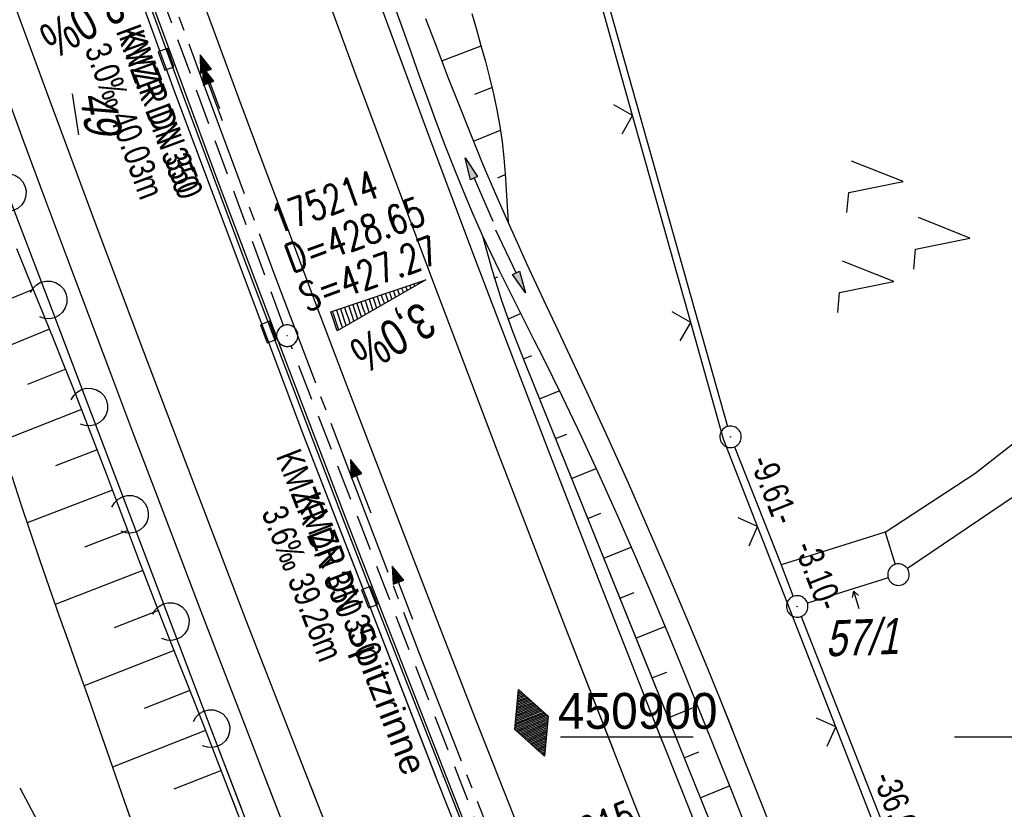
# Model space of a CAD drawing. Extents: x 508513 to 509174, y 450079 to 451036.
# Tile 46 of 51: x 508630 to 508698, y 450895 to 450950. Entities that reach past the tile are written whole.
import ezdxf

# ---------------------------------------------------------------- set-up
doc = ezdxf.new("R2010")
doc.units = 0
doc.header["$LTSCALE"] = 10
doc.header["$MEASUREMENT"] = 0
for name, pattern in [('ACAD_ISO16W100', [73, 15, -6.5, 15, -6.5, 15, -7, 1, -7]), ('ACHSE', [5.5, 4, -0.5, 0.5, -0.5]), ('AUSGEZOGEN', [0]), ('LT00', [0]), ('STRICHLINIE2', [0.375, 0.25, -0.125])]:
    doc.linetypes.add(name, pattern=pattern)
doc.layers.get('0').update_dxf_attribs({"linetype": 'LT00'})
for name, color, linetype in [('--EK_FBR', 250, 'LT00'), ('--EK_Halt-Pfeil', 4, 'LT00'), ('--EK_Haltung', 7, 'STRICHLINIE2'), ('--EK_Haltung-Text', 140, 'LT00'), ('--EK_Schacht-Text', 5, 'LT00'), ('--EL_DFK_AB_L', 21, 'LT00'), ('--EL_DFK_AB_P', 7, 'LT00'), ('--EL_Halt-Pfeil', 4, 'LT00'), ('--EL_Haltung', 182, 'STRICHLINIE2'), ('--EL_Haltung-Text', 182, 'LT00'), ('-AX-093', 35, 'ACHSE'), ('-HTP-40O', 11, 'Continuous'), ('-QUE-40O', 11, 'Continuous'), ('-QUE-40W', 11, 'Continuous'), ('ABSTAND', 8, 'LT00'), ('BAB-KABEL', 220, 'ACAD_ISO16W100'), ('DFK_AB_FLNR', 7, 'Continuous'), ('DFK_AB_L', 21, 'LT00'), ('DFK_AB_P', 7, 'LT00'), ('DFK_FLUR_NR', 250, 'LT00'), ('DFK_FLURNR_PFEIL', 250, 'LT00'), ('DFK_GZPKT', 250, 'LT00'), ('DFK_KATASTER', 250, 'LT00'), ('DFK_NUTZUNG', 250, 'LT00'), ('PFEIL', 140, 'AUSGEZOGEN'), ('RINNE_TEXT', 11, 'Continuous'), ('V121_AFBR_BAB', 250, 'LT00'), ('V121_BOESCH', 250, 'LT00'), ('V121_BOSCHUNG', 250, 'LT00'), ('V121_GRABEN', 250, 'LT00'), ('V121_H_BORD', 8, 'LT00'), ('V121_KA_PRUF', 182, 'LT00'), ('V121_LAERM', 11, 'LT00'), ('V121_LD_MARK', 250, 'LT00'), ('V121_RASTER', 250, 'LT00'), ('V121_RINNE', 182, 'LT00'), ('V121_SINKK', 182, 'LT00'), ('V121_ZAUN', 40, 'LT00'), ('V122_AFBR_BAB', 250, 'LT00'), ('V122_BOESCH', 250, 'LT00'), ('V122_BOSCHUNG', 250, 'LT00'), ('V122_GRABEN', 250, 'LT00'), ('V122_H_BORD', 8, 'LT00'), ('V122_KA_PRUF', 182, 'LT00'), ('V122_LAERM', 11, 'LT00'), ('V122_LD_MARK', 250, 'LT00'), ('V122_RASTER', 250, 'LT00'), ('V122_RINNE', 182, 'LT00'), ('V122_SINKK', 182, 'LT00'), ('V122_ZAUN', 40, 'LT00')]:
    doc.layers.add(name, color=color, linetype=linetype)
doc.styles.add('Arial', font='ARIAL.TTF')
doc.styles.add('Beschrift', font='ARIAL.TTF')
doc.styles.add('Haltungsbeschriftung', font='ARIAL.TTF', dxfattribs={"width": 0.75})
doc.styles.add('schachtbeschriftung', font='romans.shx', dxfattribs={"width": 0.75, "height": 2})
doc.styles.get("Standard").update_dxf_attribs({"font": 'ARIAL.TTF'})

# ---------------------------------------------------------------- blocks, each defined once
blk = doc.blocks.new('SYMB7060')
at = {"color": 0, "linetype": 'ByBlock'}
for p, q in [((-0.26, 0), (0, 0)), ((-0.08, 0.045), (0, 0)), ((0, 0), (-0.08, -0.045))]:
    blk.add_line(p, q, dxfattribs=at)
blk = doc.blocks.new('SYMB7010')
at = {"color": 0, "linetype": 'ByBlock'}
for points in [[(-0.031408, 0.499213), (-0.093728, 0.49134), (-0.15457, 0.475719), (-0.212975, 0.452595), (-0.268021, 0.422333), (-0.31884, 0.385411), (-0.36463, 0.342411), (-0.40467, 0.29401), (-0.438329, 0.240973), (-0.465074, 0.184136), (-0.484486, 0.124395), (-0.496256, 0.062692), (-0.5002, 0)], [(0.5002, 0), (0.496256, 0.062692), (0.484485, 0.124395), (0.465074, 0.184136), (0.438329, 0.240973), (0.40467, 0.29401), (0.36463, 0.342411), (0.31884, 0.385411), (0.268021, 0.422333), (0.212975, 0.452595), (0.15457, 0.475719), (0.093728, 0.49134), (0.031408, 0.499213), (-0.031408, 0.499213)], [(-0.5002, 0), (-0.496256, -0.062692), (-0.484486, -0.124395), (-0.465075, -0.184136), (-0.438329, -0.240973), (-0.404671, -0.29401), (-0.36463, -0.342411), (-0.31884, -0.385411), (-0.268021, -0.422333), (-0.212975, -0.452595), (-0.154571, -0.475719), (-0.093728, -0.49134), (-0.031408, -0.499213), (0.031408, -0.499213)], [(0.031408, -0.499213), (0.093728, -0.491341), (0.15457, -0.475719), (0.212975, -0.452595), (0.268021, -0.422333), (0.31884, -0.385411), (0.36463, -0.342411), (0.404671, -0.294011), (0.438329, -0.240974), (0.465075, -0.184136), (0.484486, -0.124395), (0.496256, -0.062692), (0.500201, 0)]]:
    blk.add_lwpolyline(points, dxfattribs=at)
blk = doc.blocks.new('SYMB7221')
at = {"color": 0, "linetype": 'ByBlock'}
for p, q in [((0, 0.435), (-0.11, 0.065)), ((0.11, 0.065), (0, 0.435)), ((0.25, 0.065), (0.11, 0.065)), ((-0.35, -0.065), (-0.46, -0.435)), ((0.35, -0.065), (0.24, -0.435))]:
    blk.add_line(p, q, dxfattribs=at)
for points in [[(-0.1, -0.435), (-0.24, -0.435), (-0.35, -0.065)], [(0.6, -0.435), (0.46, -0.435), (0.35, -0.065)]]:
    blk.add_lwpolyline(points, dxfattribs=at)
blk = doc.blocks.new('SYMB0003')
at = {"color": 0, "linetype": 'ByBlock'}
for p, q in [((-0.015712, 0), (0.010166, 0.012015)), ((0, -0.021257), (-0.015712, 0)), ((0.010166, 0.012015), (0, -0.021257))]:
    blk.add_line(p, q, dxfattribs=at)
for points in [[(-0.031395, 0.499013), (-0.093691, 0.491144), (-0.154509, 0.475528), (-0.21289, 0.452414), (-0.267913, 0.422164), (-0.318712, 0.385257), (-0.364484, 0.342274), (-0.404509, 0.293893), (-0.438154, 0.240877), (-0.464888, 0.184062), (-0.484292, 0.124345), (-0.496058, 0.062667), (-0.5, 0)], [(0.5, 0), (0.496057, 0.062667), (0.484292, 0.124345), (0.464888, 0.184062), (0.438153, 0.240877), (0.404509, 0.293893), (0.364484, 0.342274), (0.318712, 0.385257), (0.267913, 0.422164), (0.21289, 0.452414), (0.154509, 0.475528), (0.093691, 0.491144), (0.031395, 0.499013), (-0.031395, 0.499013)], [(-0.5, 0), (-0.496058, -0.062667), (-0.484292, -0.124345), (-0.464888, -0.184062), (-0.438154, -0.240877), (-0.404509, -0.293893), (-0.364485, -0.342274), (-0.318712, -0.385257), (-0.267914, -0.422164), (-0.21289, -0.452414), (-0.154509, -0.475529), (-0.093691, -0.491144), (-0.031395, -0.499014), (0.031395, -0.499014)], [(0.031395, -0.499014), (0.093691, -0.491144), (0.154509, -0.475529), (0.21289, -0.452414), (0.267914, -0.422164), (0.318712, -0.385257), (0.364485, -0.342274), (0.404509, -0.293893), (0.438154, -0.240877), (0.464889, -0.184062), (0.484292, -0.124345), (0.496058, -0.062667), (0.5, 0)]]:
    blk.add_lwpolyline(points, dxfattribs=at)
blk = doc.blocks.new('SYMB7122')
at = {"color": 0, "linetype": 'ByBlock'}
for points in [[(-0.109975, -0.002365), (-0.106745, 0.026562), (-0.096041, 0.053629), (-0.078613, 0.076941), (-0.055681, 0.094866), (-0.028851, 0.106149), (0, 0.11)], [(0, 0.11), (0.028851, 0.106149), (0.055681, 0.094866), (0.078613, 0.076941), (0.096041, 0.053629), (0.106745, 0.026562), (0.109975, -0.002365)], [(-0.075234, -0.080249), (-0.093647, -0.057708), (-0.105504, -0.031126), (-0.109975, -0.002365)], [(0.109975, -0.002365), (0.105504, -0.031126), (0.093647, -0.057708), (0.075234, -0.080249)]]:
    blk.add_lwpolyline(points, dxfattribs=at)
blk = doc.blocks.new('SYMB0024')
at = {"color": 0, "linetype": 'ByBlock'}
for p, q in [((-0.5, 0.5), (0, 0)), ((0, 0), (0.5, 0.5))]:
    blk.add_line(p, q, dxfattribs=at)
blk = doc.blocks.new('Pfreil3')
at = {"layer": 'PFEIL'}
blk.add_hatch(color=256, dxfattribs=at).paths.add_polyline_path([(-1.549, 0.273), (-1.549, -0.273), (0, 0)])
for p, q in [((-1.549, 0), (-4.831, 0)), ((-1.549, -0.273), (-1.549, 0.273)), ((-1.549, 0.273), (0, 0)), ((0, 0), (-1.549, -0.273))]:
    blk.add_line(p, q, dxfattribs=at)
blk = doc.blocks.new('SYMB0652')
at = {"color": 0, "linetype": 'ByBlock'}
blk.add_lwpolyline([(-0.15, -0.075), (0.15, -0.075), (0.15, 0.075), (-0.15, 0.075), (-0.15, -0.075)], dxfattribs=at)
blk = doc.blocks.new('SYMB71')
at = {"color": 0, "linetype": 'ByBlock'}
for p, q in [((-0.5, 0), (0, 0.25)), ((-0.22, -0.14), (-0.22, 0.14)), ((-0.2, -0.15), (-0.2, 0.15)), ((-0.18, -0.16), (-0.18, 0.16)), ((-0.16, -0.17), (-0.16, 0.17)), ((-0.14, -0.18), (-0.14, 0.18)), ((-0.12, -0.19), (-0.12, 0.19)), ((-0.1, -0.2), (-0.1, 0.2)), ((-0.08, -0.21), (-0.08, 0.21)), ((-0.06, -0.22), (-0.06, 0.22)), ((-0.04, -0.23), (-0.04, 0.23)), ((-0.02, -0.24), (-0.02, 0.24)), ((0, 0.25), (0.5, 0)), ((0, -0.25), (0, 0.25)), ((0.02, -0.24), (0.02, 0.24)), ((0.04, -0.23), (0.04, 0.23)), ((0.06, -0.22), (0.06, 0.22)), ((0.08, -0.21), (0.08, 0.21)), ((0.1, -0.2), (0.1, 0.2)), ((0.12, -0.19), (0.12, 0.19)), ((0.14, -0.18), (0.14, 0.18)), ((0.16, -0.17), (0.16, 0.17)), ((0.18, -0.16), (0.18, 0.16)), ((0.2, -0.15), (0.2, 0.15)), ((0.22, -0.14), (0.22, 0.14)), ((0, -0.25), (-0.5, 0)), ((-0.5, 0), (-0.5, 0)), ((-0.48, -0.01), (-0.48, 0.01)), ((-0.46, -0.02), (-0.46, 0.02)), ((-0.44, -0.03), (-0.44, 0.03)), ((-0.42, -0.04), (-0.42, 0.04)), ((-0.4, -0.05), (-0.4, 0.05)), ((-0.38, -0.06), (-0.38, 0.06)), ((-0.36, -0.07), (-0.36, 0.07)), ((-0.34, -0.08), (-0.34, 0.08)), ((-0.32, -0.09), (-0.32, 0.09)), ((-0.3, -0.1), (-0.3, 0.1)), ((-0.28, -0.11), (-0.28, 0.11)), ((-0.26, -0.12), (-0.26, 0.12)), ((-0.24, -0.13), (-0.24, 0.13)), ((0.5, 0), (0, -0.25)), ((0.24, -0.13), (0.24, 0.13)), ((0.26, -0.12), (0.26, 0.12)), ((0.28, -0.11), (0.28, 0.11)), ((0.3, -0.1), (0.3, 0.1)), ((0.32, -0.09), (0.32, 0.09)), ((0.34, -0.08), (0.34, 0.08)), ((0.36, -0.07), (0.36, 0.07)), ((0.38, -0.06), (0.38, 0.06)), ((0.4, -0.05), (0.4, 0.05)), ((0.42, -0.04), (0.42, 0.04)), ((0.44, -0.03), (0.44, 0.03)), ((0.46, -0.02), (0.46, 0.02)), ((0.48, -0.01), (0.48, 0.01))]:
    blk.add_line(p, q, dxfattribs=at)
blk = doc.blocks.new('SYMB0070')
at = {"color": 0, "linetype": 'ByBlock'}
for p, q in [((-0.5, 0), (0.2, 0)), ((0.5, 0), (0.2, 0.1)), ((0.2, 0.1), (0.2, 0)), ((0.468, 0), (0.21, 0.086)), ((0.21, 0.086), (0.21, -0.086)), ((0.21, -0.086), (0.468, 0)), ((0.22, -0.072), (0.437, 0)), ((0.23, -0.058), (0.405, 0)), ((0.24, -0.045), (0.374, 0)), ((0.342, 0), (0.25, 0.031)), ((0.25, 0.031), (0.25, -0.031)), ((0.25, -0.031), (0.342, 0)), ((0.26, -0.017), (0.31, 0)), ((0.27, -0.003), (0.279, 0))]:
    blk.add_line(p, q, dxfattribs=at)
for points in [[(0.2, 0), (0.2, -0.1), (0.5, 0)], [(0.437, 0), (0.22, 0.072), (0.22, -0.072)], [(0.405, 0), (0.23, 0.058), (0.23, -0.058)], [(0.374, 0), (0.24, 0.045), (0.24, -0.045)], [(0.31, 0), (0.26, 0.017), (0.26, -0.017)], [(0.279, 0), (0.27, 0.003), (0.27, -0.003)]]:
    blk.add_lwpolyline(points, dxfattribs=at)

msp = doc.modelspace()

# ---------------------------------------------------------------- hatches: boundary and pattern name
at = {"layer": '-QUE-40O'}
h = msp.add_hatch(dxfattribs=at)
h.set_pattern_fill('LT_0', color=256, scale=0.3, angle=-71.38431, style=0, pattern_type=2)
h.set_pattern_definition([(288.615688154, (-62251.83192, 82134.52826), (0.28430431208, 0.09576564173), [0.3])])
h.paths.add_polyline_path([(508651.49, 450929.643), (508658.123, 450931.878), (508651.937, 450928.316)])

# ---------------------------------------------------------------- linework, layer by layer
at = {"layer": '--EK_FBR'}
for points in [[(508674.633, 450899.662), (508673.816, 450901.724), (508671.926, 450906.514), (508670.166, 450910.996), (508668.414, 450915.482), (508666.672, 450919.971), (508664.94, 450924.464), (508663.22, 450928.962), (508661.513, 450933.464), (508659.931, 450937.674), (508658.359, 450941.887), (508656.795, 450946.104), (508655.239, 450950.324), (508653.689, 450954.545), (508652.142, 450958.768), (508650.597, 450962.992), (508649.18, 450966.871), (508647.765, 450970.75), (508646.354, 450974.631), (508645.939, 450975.778)], [(508677.615, 450892.152), (508675.713, 450896.937), (508673.816, 450901.724), (508671.926, 450906.514), (508670.166, 450910.996), (508668.414, 450915.482), (508666.672, 450919.971), (508664.94, 450924.464), (508663.22, 450928.962), (508661.513, 450933.464), (508659.931, 450937.674), (508658.359, 450941.887), (508656.795, 450946.104), (508655.239, 450950.324), (508653.689, 450954.545), (508652.142, 450958.768), (508650.597, 450962.992), (508649.18, 450966.871), (508647.765, 450970.75), (508646.354, 450974.632), (508645.939, 450975.778)], [(508647.61, 450895.35), (508646.742, 450897.588), (508645.231, 450901.506), (508643.726, 450905.426), (508642.225, 450909.348), (508640.729, 450913.271), (508639.235, 450917.196), (508637.688, 450921.267), (508636.143, 450925.34), (508634.604, 450929.414), (508633.069, 450933.49), (508631.542, 450937.569), (508630.024, 450941.651), (508627.766, 450947.777), (508625.529, 450953.911), (508623.313, 450960.053), (508621.857, 450964.126)], [(508648.261, 450893.673), (508646.742, 450897.588), (508645.231, 450901.506), (508643.726, 450905.426), (508642.225, 450909.348), (508640.729, 450913.271), (508639.235, 450917.196), (508637.688, 450921.267), (508636.143, 450925.34), (508634.604, 450929.414), (508633.069, 450933.49), (508631.542, 450937.569), (508630.024, 450941.651), (508627.766, 450947.777), (508625.529, 450953.911), (508623.313, 450960.053), (508621.857, 450964.126)]]:
    msp.add_lwpolyline(points, dxfattribs=at)
at = {"layer": '--EK_FBR', "color": 2}
for points in [[(508662.949, 450897.798), (508661.377, 450901.8), (508659.189, 450907.41), (508657.015, 450913.026), (508654.855, 450918.648), (508652.707, 450924.274), (508650.571, 450929.904), (508648.739, 450934.757), (508646.916, 450939.614), (508645.102, 450944.474), (508643.3, 450949.338), (508641.509, 450954.207), (508639.731, 450959.08), (508638.262, 450963.139), (508636.802, 450967.2), (508635.535, 450970.744)], [(508665.047, 450892.487), (508663.207, 450897.142), (508661.377, 450901.8), (508659.189, 450907.41), (508657.015, 450913.026), (508654.855, 450918.648), (508652.707, 450924.274), (508650.571, 450929.904), (508648.739, 450934.757), (508646.916, 450939.614), (508645.102, 450944.474), (508643.3, 450949.338), (508641.509, 450954.207), (508639.731, 450959.08), (508638.262, 450963.139), (508636.802, 450967.2), (508635.535, 450970.744)]]:
    msp.add_lwpolyline(points, dxfattribs=at)
at = {"layer": '--EK_Haltung'}
for p, q in [((508648.189, 450928.689), (508634.837, 450964.835)), ((508662.396, 450892.085), (508648.72, 450927.286))]:
    msp.add_line(p, q, dxfattribs=at)
at = {"layer": '--EL_DFK_AB_L'}
for p, q in [((508661.733, 450983.421), (508679.167, 450921.652)), ((508679.645, 450920.232), (508682.89, 450911.99)), ((508682.89, 450911.99), (508683.747, 450909.797)), ((508684.295, 450908.401), (508696.936, 450876.268))]:
    msp.add_line(p, q, dxfattribs=at)
at = {"layer": '--EL_Haltung'}
for p, q in [((508648.189, 450928.689), (508634.837, 450964.835)), ((508662.396, 450892.085), (508648.72, 450927.286))]:
    msp.add_line(p, q, dxfattribs=at)
at = {"layer": '-AX-093', "ltscale": 0.2}
msp.add_lwpolyline([(508633.78, 450969.895), (508637.809, 450958.684), (508642.663, 450945.413), (508647.592, 450932.17), (508652.596, 450918.954), (508657.675, 450905.768), (508662.828, 450892.61), (508668.056, 450879.482), (508673.358, 450866.384), (508678.734, 450853.315), (508684.184, 450840.278), (508689.707, 450827.271), (508695.304, 450814.296)], dxfattribs=at)
at = {"layer": '-QUE-40O', "flags": 128}
msp.add_lwpolyline([(508651.937, 450928.316), (508651.49, 450929.643), (508658.123, 450931.878), (508651.937, 450928.316)], dxfattribs=at)
at = {"layer": 'BAB-KABEL', "ltscale": 0.03, "flags": 128}
msp.add_lwpolyline([(508612.71, 450959.7), (508614.645, 450954.692), (508622.355, 450920.863), (508627.493, 450900.732), (508646.326, 450865.645), (508650.817, 450856.033), (508655.092, 450845.992), (508665.582, 450821.147), (508674.151, 450797.792), (508681.007, 450776.169), (508688.062, 450755.235), (508698.121, 450718.219), (508716.314, 450688.666), (508734.271, 450678.412), (508740.696, 450663.206), (508731.505, 450645.689), (508737.085, 450632.513), (508755.796, 450615.501), (508783.306, 450588.25), (508796.059, 450566.7), (508804.416, 450547.875), (508805.847, 450544.009), (508814.357, 450522.448), (508823.981, 450499.018), (508835.942, 450468.903), (508838.084, 450464.715), (508846.407, 450448.259), (508854.774, 450432.231), (508871.49, 450399.579), (508880.533, 450382.869), (508893.184, 450359.111), (508905.479, 450338.789), (508916.756, 450320.162), (508928.195, 450300.351), (508931.608, 450292.508), (508935.883, 450281.541), (508942.548, 450253.024), (508950.577, 450230.483), (508952.112, 450227.244), (508962.528, 450209.478), (508960.479, 450205.727), (508963.392, 450199.374), (508968.169, 450193.064), (508993.103, 450156.356), (508997.122, 450135.56), (509000.611, 450119.798)], dxfattribs=at)
at = {"layer": 'DFK_AB_L'}
for p, q in [((508661.733, 450983.421), (508679.167, 450921.652)), ((508679.645, 450920.232), (508682.89, 450911.99)), ((508682.89, 450911.99), (508683.747, 450909.797)), ((508684.295, 450908.401), (508696.936, 450876.268))]:
    msp.add_line(p, q, dxfattribs=at)
at = {"layer": 'DFK_KATASTER'}
for p, q in [((508715.36, 450927.729), (508691.702, 450911.74)), ((508696.41, 450918.369), (508705.22, 450925.299)), ((508690.15, 450914.279), (508696.41, 450918.369)), ((508690.15, 450914.279), (508682.89, 450911.99)), ((508690.15, 450914.279), (508690.856, 450912.035)), ((508690.365, 450911.094), (508684.736, 450909.324))]:
    msp.add_line(p, q, dxfattribs=at)
at = {"layer": 'V121_AFBR_BAB'}
for points in [[(508674.633, 450899.662), (508673.816, 450901.724), (508671.926, 450906.514), (508670.166, 450910.996), (508668.414, 450915.482), (508666.672, 450919.971), (508664.94, 450924.464), (508663.22, 450928.962), (508661.513, 450933.464), (508659.931, 450937.674), (508658.359, 450941.887), (508656.795, 450946.104), (508655.239, 450950.324), (508653.689, 450954.545), (508652.142, 450958.768), (508650.597, 450962.992), (508649.18, 450966.871), (508647.765, 450970.75), (508646.354, 450974.631), (508645.939, 450975.778)], [(508647.61, 450895.35), (508646.742, 450897.588), (508645.231, 450901.506), (508643.726, 450905.426), (508642.225, 450909.348), (508640.729, 450913.271), (508639.235, 450917.196), (508637.688, 450921.267), (508636.143, 450925.34), (508634.604, 450929.414), (508633.069, 450933.49), (508631.542, 450937.569), (508630.024, 450941.651), (508627.766, 450947.777), (508625.529, 450953.911), (508623.313, 450960.053), (508621.857, 450964.126)]]:
    msp.add_lwpolyline(points, dxfattribs=at)
at = {"layer": 'V121_AFBR_BAB', "color": 0}
msp.add_lwpolyline([(508662.949, 450897.798), (508661.377, 450901.8), (508659.189, 450907.41), (508657.015, 450913.026), (508654.855, 450918.648), (508652.707, 450924.274), (508650.571, 450929.904), (508648.739, 450934.757), (508646.916, 450939.614), (508645.102, 450944.474), (508643.3, 450949.338), (508641.509, 450954.207), (508639.731, 450959.08), (508638.262, 450963.139), (508636.802, 450967.2), (508635.535, 450970.744)], dxfattribs=at)
at = {"layer": 'V121_BOESCH'}
for points in [[(508661.323, 450950.453), (508661.645, 450949.339), (508661.963, 450948.225), (508662.27, 450947.108), (508662.562, 450945.99), (508662.83, 450944.867), (508663.068, 450943.739), (508663.271, 450942.605), (508663.429, 450941.499), (508663.554, 450940.386), (508663.652, 450939.269), (508663.73, 450938.149), (508663.795, 450937.026), (508663.853, 450935.902)], [(508662.074, 450934.96), (508662.687, 450932.69), (508663.388, 450930.446), (508664.177, 450928.231), (508665.053, 450926.049), (508675.616, 450899.819)], [(508644.908, 450894.919), (508644.408, 450896.22), (508643.499, 450898.565), (508642.739, 450900.503), (508641.975, 450902.44), (508641.21, 450904.376), (508640.446, 450906.312), (508639.686, 450908.25), (508638.932, 450910.19), (508638.151, 450912.229), (508637.377, 450914.27), (508636.605, 450916.313), (508635.833, 450918.355), (508635.056, 450920.395), (508634.27, 450922.432), (508633.472, 450924.463), (508632.832, 450926.061), (508632.186, 450927.656), (508631.536, 450929.249), (508630.886, 450930.842), (508630.238, 450932.437), (508629.597, 450934.034)], [(508629.249, 450918.189), (508629.873, 450916.242), (508630.517, 450914.3), (508631.177, 450912.363), (508631.85, 450910.429), (508632.53, 450908.498), (508633.215, 450906.567), (508633.9, 450904.636), (508634.581, 450902.703), (508635.212, 450900.897), (508635.838, 450899.09), (508636.465, 450897.283), (508637.095, 450895.478), (508637.699, 450893.768)]]:
    msp.add_lwpolyline(points, dxfattribs=at)
at = {"layer": 'V121_BOSCHUNG'}
for p, q in [((508659.231, 450947.163), (508661.966, 450948.212)), ((508661.526, 450944.831), (508662.728, 450945.307)), ((508661.446, 450941.561), (508663.314, 450942.325)), ((508663.129, 450939.005), (508663.655, 450939.229)), ((508663.795, 450936.033), (508663.845, 450936.055)), ((508662.102, 450934.852), (508662.122, 450934.857)), ((508662.893, 450932.001), (508663.145, 450932.094)), ((508630.737, 450931.209), (508628.447, 450930.289)), ((508663.838, 450929.149), (508664.73, 450929.531)), ((508631.866, 450928.44), (508626.916, 450926.429)), ((508664.918, 450926.372), (508665.506, 450926.605)), ((508632.998, 450925.651), (508630.342, 450924.583)), ((508666.046, 450923.584), (508667.426, 450924.15)), ((508634.111, 450922.841), (508628.504, 450920.633)), ((508667.165, 450920.805), (508667.946, 450921.12)), ((508635.199, 450920.021), (508632.289, 450918.9)), ((508668.285, 450918.022), (508669.995, 450918.712)), ((508636.268, 450917.206), (508630.306, 450914.932)), ((508669.406, 450915.239), (508670.32, 450915.608)), ((508637.328, 450914.4), (508634.3, 450913.245)), ((508670.527, 450912.457), (508672.444, 450913.23)), ((508638.389, 450911.606), (508632.266, 450909.246)), ((508671.648, 450909.674), (508672.639, 450910.074)), ((508639.464, 450908.817), (508636.368, 450907.612)), ((508672.768, 450906.891), (508674.795, 450907.709)), ((508640.555, 450906.035), (508634.278, 450903.567)), ((508673.889, 450904.108), (508674.915, 450904.522)), ((508641.657, 450903.245), (508638.463, 450901.989)), ((508675.01, 450901.325), (508677.07, 450902.157)), ((508642.758, 450900.454), (508636.252, 450897.896)), ((508643.855, 450897.649), (508640.546, 450896.361))]:
    msp.add_line(p, q, dxfattribs=at)
at = {"layer": 'V121_GRABEN'}
for points in [[(508655.387, 450952.468), (508656.509, 450949.334), (508657.084, 450947.719), (508657.662, 450946.104), (508658.245, 450944.492), (508658.837, 450942.883), (508659.443, 450941.28), (508660.066, 450939.685), (508660.71, 450938.098), (508661.378, 450936.523), (508662.074, 450934.96), (508662.645, 450933.739), (508663.231, 450932.524), (508663.83, 450931.315), (508664.436, 450930.109), (508665.047, 450928.905), (508665.659, 450927.702), (508666.267, 450926.496), (508667.622, 450923.747), (508668.942, 450920.982), (508670.229, 450918.202), (508671.486, 450915.408), (508672.717, 450912.602), (508673.923, 450909.785), (508675.107, 450906.96), (508676.272, 450904.126), (508677.326, 450901.523), (508677.864, 450900.178)], [(508679.525, 450900.443), (508678.712, 450902.47), (508677.761, 450904.81), (508676.419, 450908.046), (508675.05, 450911.27), (508673.657, 450914.484), (508672.24, 450917.688), (508670.801, 450920.883), (508669.343, 450924.068), (508667.865, 450927.245), (508667.189, 450928.685), (508666.512, 450930.124), (508665.837, 450931.564), (508665.167, 450933.006), (508664.505, 450934.452), (508663.853, 450935.902), (508662.978, 450937.903), (508662.126, 450939.915), (508661.294, 450941.935), (508660.48, 450943.963), (508659.681, 450945.998), (508658.896, 450948.037), (508658.122, 450950.081)]]:
    msp.add_lwpolyline(points, dxfattribs=at)
at = {"layer": 'V121_H_BORD'}
msp.add_lwpolyline([(508659.544, 450897.254), (508659.517, 450897.323), (508657.19, 450903.275), (508654.873, 450909.231), (508652.569, 450915.192), (508650.278, 450921.158), (508648.002, 450927.129), (508645.741, 450933.106), (508643.498, 450939.09), (508641.273, 450945.081), (508638.716, 450952.041), (508636.185, 450959.011), (508633.679, 450965.99), (508632.51, 450969.28)], dxfattribs=at)
at = {"layer": 'V121_LAERM'}
for p, q in [((508628.925, 450937.963), (508631.766, 450930.485)), ((508631.766, 450930.485), (508634.607, 450923.006)), ((508634.607, 450923.006), (508637.448, 450915.528)), ((508637.448, 450915.528), (508640.289, 450908.049)), ((508640.289, 450908.049), (508643.13, 450900.571)), ((508643.13, 450900.571), (508645.256, 450894.974))]:
    msp.add_line(p, q, dxfattribs=at)
at = {"layer": 'V121_LD_MARK'}
for points in [[(508642.987, 450974.35), (508647.913, 450960.67), (508653.122, 450946.464), (508658.415, 450932.288), (508663.097, 450919.954), (508667.843, 450907.645), (508671.185, 450899.112)], [(508650.39, 450895.793), (508649.441, 450898.209), (508645.596, 450908.116), (508641.79, 450918.038), (508638.442, 450926.861), (508635.125, 450935.696), (508631.839, 450944.542), (508628.585, 450953.4), (508625.365, 450962.271), (508624.279, 450965.298)]]:
    msp.add_lwpolyline(points, dxfattribs=at)
at = {"layer": 'V121_RASTER'}
msp.add_line((508667.505, 450900), (508676.754, 450900), dxfattribs=at)
at = {"layer": 'V121_RINNE'}
for points in [[(508631.865, 450968.968), (508640.647, 450944.816), (508649.59, 450921.026), (508658.838, 450897.142)], [(508659.357, 450897.224), (508659.337, 450897.274), (508656.989, 450903.265), (508654.655, 450909.261), (508652.336, 450915.262), (508650.031, 450921.27), (508645.526, 450933.15), (508641.083, 450945.054), (508639.274, 450949.955), (508637.476, 450954.859), (508635.691, 450959.769), (508633.918, 450964.682), (508632.308, 450969.183)]]:
    msp.add_lwpolyline(points, dxfattribs=at)
at = {"layer": 'V121_ZAUN'}
for p, q in [((508672.533, 450943.356), (508668.472, 450957.796)), ((508676.593, 450928.916), (508672.533, 450943.356)), ((508686.387, 450901.538), (508681.26, 450914.679))]:
    msp.add_line(p, q, dxfattribs=at)
msp.add_lwpolyline([(508681.26, 450914.679), (508678.884, 450920.77), (508676.593, 450928.916)], dxfattribs=at)
at = {"layer": 'V122_AFBR_BAB'}
for points in [[(508677.615, 450892.152), (508675.713, 450896.937), (508673.816, 450901.724), (508671.926, 450906.514), (508670.166, 450910.996), (508668.414, 450915.482), (508666.672, 450919.971), (508664.94, 450924.464), (508663.22, 450928.962), (508661.513, 450933.464), (508659.931, 450937.674), (508658.359, 450941.887), (508656.795, 450946.104), (508655.239, 450950.324), (508653.689, 450954.545), (508652.142, 450958.768), (508650.597, 450962.992), (508649.18, 450966.871), (508647.765, 450970.75), (508646.354, 450974.632), (508645.939, 450975.778)], [(508648.261, 450893.673), (508646.742, 450897.588), (508645.231, 450901.506), (508643.726, 450905.426), (508642.225, 450909.348), (508640.729, 450913.271), (508639.235, 450917.196), (508637.688, 450921.267), (508636.143, 450925.34), (508634.604, 450929.414), (508633.069, 450933.49), (508631.542, 450937.569), (508630.024, 450941.651), (508627.766, 450947.777), (508625.529, 450953.911), (508623.313, 450960.053), (508621.857, 450964.126)]]:
    msp.add_lwpolyline(points, dxfattribs=at)
at = {"layer": 'V122_AFBR_BAB', "color": 0}
msp.add_lwpolyline([(508665.047, 450892.487), (508663.207, 450897.142), (508661.377, 450901.8), (508659.189, 450907.41), (508657.015, 450913.026), (508654.855, 450918.648), (508652.707, 450924.274), (508650.571, 450929.904), (508648.739, 450934.757), (508646.916, 450939.614), (508645.102, 450944.474), (508643.3, 450949.338), (508641.509, 450954.207), (508639.731, 450959.08), (508638.262, 450963.139), (508636.802, 450967.2), (508635.535, 450970.744)], dxfattribs=at)
at = {"layer": 'V122_BOESCH'}
for points in [[(508661.323, 450950.454), (508661.645, 450949.339), (508661.963, 450948.225), (508662.27, 450947.108), (508662.562, 450945.99), (508662.83, 450944.867), (508663.068, 450943.739), (508663.271, 450942.605), (508663.429, 450941.499), (508663.554, 450940.386), (508663.652, 450939.269), (508663.73, 450938.149), (508663.795, 450937.026), (508663.853, 450935.902)], [(508662.074, 450934.96), (508662.687, 450932.69), (508663.388, 450930.446), (508664.177, 450928.231), (508665.053, 450926.049), (508679.171, 450890.993), (508681.208, 450885.906), (508683.246, 450880.82), (508685.287, 450875.735), (508687.332, 450870.651), (508689.382, 450865.57), (508691.439, 450860.492), (508693.503, 450855.417), (508695.577, 450850.346), (508697.661, 450845.279), (508699.756, 450840.218), (508701.864, 450835.163), (508703.987, 450830.113), (508706.125, 450825.071), (508708.281, 450820.036)], [(508645.31, 450893.871), (508644.408, 450896.22), (508643.499, 450898.565), (508642.739, 450900.503), (508641.975, 450902.44), (508641.21, 450904.376), (508640.446, 450906.312), (508639.686, 450908.25), (508638.932, 450910.19), (508638.151, 450912.229), (508637.377, 450914.271), (508636.605, 450916.313), (508635.833, 450918.355), (508635.056, 450920.395), (508634.27, 450922.432), (508633.472, 450924.463), (508632.832, 450926.061), (508632.186, 450927.656), (508631.536, 450929.249), (508630.886, 450930.842), (508630.238, 450932.437), (508629.597, 450934.034)], [(508629.249, 450918.189), (508629.873, 450916.242), (508630.517, 450914.3), (508631.177, 450912.363), (508631.85, 450910.429), (508632.53, 450908.498), (508633.215, 450906.567), (508633.9, 450904.636), (508634.581, 450902.703), (508635.212, 450900.897), (508635.838, 450899.09), (508636.465, 450897.283), (508637.095, 450895.478), (508637.732, 450893.675)]]:
    msp.add_lwpolyline(points, dxfattribs=at)
at = {"layer": 'V122_BOSCHUNG'}
for p, q in [((508659.231, 450947.163), (508661.966, 450948.212)), ((508661.526, 450944.831), (508662.728, 450945.307)), ((508661.446, 450941.561), (508663.314, 450942.325)), ((508663.129, 450939.005), (508663.655, 450939.229)), ((508663.795, 450936.033), (508663.845, 450936.055)), ((508662.102, 450934.852), (508662.122, 450934.857)), ((508662.893, 450932.001), (508663.145, 450932.094)), ((508630.737, 450931.209), (508628.447, 450930.289)), ((508663.838, 450929.149), (508664.73, 450929.531)), ((508631.866, 450928.44), (508626.916, 450926.429)), ((508664.918, 450926.373), (508665.506, 450926.605)), ((508632.998, 450925.651), (508630.342, 450924.583)), ((508666.046, 450923.584), (508667.426, 450924.15)), ((508634.11, 450922.841), (508628.504, 450920.633)), ((508667.165, 450920.805), (508667.946, 450921.12)), ((508635.199, 450920.021), (508632.289, 450918.9)), ((508668.285, 450918.022), (508669.995, 450918.712)), ((508636.268, 450917.206), (508630.306, 450914.932)), ((508669.406, 450915.239), (508670.32, 450915.608)), ((508637.328, 450914.4), (508634.3, 450913.245)), ((508670.527, 450912.457), (508672.444, 450913.23)), ((508638.389, 450911.606), (508632.266, 450909.246)), ((508671.648, 450909.674), (508672.639, 450910.074)), ((508639.464, 450908.818), (508636.368, 450907.612)), ((508672.768, 450906.891), (508674.795, 450907.709)), ((508640.555, 450906.035), (508634.278, 450903.567)), ((508673.889, 450904.108), (508674.915, 450904.522)), ((508641.657, 450903.245), (508638.463, 450901.989)), ((508675.01, 450901.325), (508677.07, 450902.157)), ((508642.758, 450900.454), (508636.252, 450897.896)), ((508676.131, 450898.543), (508677.159, 450898.957)), ((508643.855, 450897.649), (508640.546, 450896.361)), ((508677.251, 450895.76), (508679.293, 450896.584))]:
    msp.add_line(p, q, dxfattribs=at)
at = {"layer": 'V122_GRABEN'}
for points in [[(508655.387, 450952.468), (508656.509, 450949.334), (508657.084, 450947.719), (508657.662, 450946.104), (508658.245, 450944.492), (508658.837, 450942.883), (508659.443, 450941.28), (508660.066, 450939.685), (508660.71, 450938.099), (508661.378, 450936.523), (508662.074, 450934.96), (508662.645, 450933.739), (508663.231, 450932.524), (508663.83, 450931.315), (508664.436, 450930.109), (508665.047, 450928.905), (508665.659, 450927.702), (508666.267, 450926.496), (508667.622, 450923.747), (508668.942, 450920.982), (508670.229, 450918.202), (508671.486, 450915.408), (508672.717, 450912.602), (508673.923, 450909.785), (508675.107, 450906.96), (508676.272, 450904.126), (508677.326, 450901.523), (508678.369, 450898.916), (508679.403, 450896.306), (508680.432, 450893.693)], [(508682.435, 450893.076), (508681.511, 450895.427), (508680.584, 450897.777), (508679.652, 450900.125), (508678.712, 450902.47), (508677.761, 450904.81), (508676.419, 450908.046), (508675.05, 450911.27), (508673.657, 450914.484), (508672.24, 450917.688), (508670.801, 450920.883), (508669.343, 450924.068), (508667.865, 450927.245), (508667.189, 450928.685), (508666.512, 450930.124), (508665.837, 450931.564), (508665.167, 450933.006), (508664.505, 450934.452), (508663.853, 450935.902), (508662.978, 450937.904), (508662.126, 450939.915), (508661.294, 450941.935), (508660.48, 450943.963), (508659.681, 450945.998), (508658.896, 450948.037), (508658.122, 450950.081)]]:
    msp.add_lwpolyline(points, dxfattribs=at)
at = {"layer": 'V122_H_BORD'}
msp.add_lwpolyline([(508661.824, 450891.451), (508659.517, 450897.323), (508657.19, 450903.275), (508654.873, 450909.231), (508652.569, 450915.192), (508650.278, 450921.158), (508648.002, 450927.129), (508645.741, 450933.106), (508643.498, 450939.09), (508641.273, 450945.081), (508638.716, 450952.041), (508636.185, 450959.011), (508633.679, 450965.99), (508632.51, 450969.28)], dxfattribs=at)
at = {"layer": 'V122_LAERM'}
for p, q in [((508628.925, 450937.963), (508631.766, 450930.485)), ((508631.766, 450930.485), (508634.607, 450923.006)), ((508634.607, 450923.006), (508637.448, 450915.528)), ((508637.448, 450915.528), (508640.289, 450908.049)), ((508640.289, 450908.049), (508643.13, 450900.571)), ((508643.13, 450900.571), (508645.971, 450893.092))]:
    msp.add_line(p, q, dxfattribs=at)
at = {"layer": 'V122_LD_MARK'}
for points in [[(508642.987, 450974.35), (508647.913, 450960.67), (508653.122, 450946.464), (508658.415, 450932.288), (508663.097, 450919.954), (508667.843, 450907.645), (508672.653, 450895.36), (508677.528, 450883.1), (508682.467, 450870.867), (508687.47, 450858.659), (508692.539, 450846.478), (508697.674, 450834.325), (508702.874, 450822.2)], [(508681.653, 450819.541), (508677.48, 450829.313), (508673.35, 450839.104), (508669.263, 450848.913), (508665.217, 450858.739), (508661.213, 450868.582), (508657.249, 450878.442), (508653.325, 450888.318), (508649.441, 450898.209), (508645.596, 450908.116), (508641.79, 450918.038), (508638.442, 450926.861), (508635.125, 450935.696), (508631.839, 450944.542), (508628.585, 450953.401), (508625.365, 450962.271), (508624.279, 450965.298)]]:
    msp.add_lwpolyline(points, dxfattribs=at)
at = {"layer": 'V122_RASTER'}
msp.add_line((508694.998, 450900), (508704.998, 450900), dxfattribs=at)
at = {"layer": 'V122_RINNE'}
for points in [[(508631.865, 450968.968), (508640.647, 450944.816), (508649.59, 450921.026), (508658.888, 450897.013), (508668.263, 450873.439), (508677.707, 450850.3), (508687.792, 450826.392), (508697.794, 450803.407), (508708.065, 450780.24), (508718.284, 450758.137)], [(508689.891, 450822.831), (508688.237, 450826.668), (508684.849, 450834.598), (508681.496, 450842.543), (508678.178, 450850.502), (508676.265, 450855.136), (508674.363, 450859.775), (508672.471, 450864.418), (508670.587, 450869.064), (508668.712, 450873.714), (508665.566, 450881.559), (508662.441, 450889.412), (508659.337, 450897.274), (508656.989, 450903.265), (508654.655, 450909.261), (508652.336, 450915.263), (508650.031, 450921.27), (508645.526, 450933.15), (508641.083, 450945.054), (508639.274, 450949.955), (508637.476, 450954.859), (508635.691, 450959.769), (508633.918, 450964.682), (508632.308, 450969.183)]]:
    msp.add_lwpolyline(points, dxfattribs=at)
at = {"layer": 'V122_ZAUN'}
for p, q in [((508672.533, 450943.356), (508668.472, 450957.796)), ((508676.593, 450928.916), (508672.533, 450943.356)), ((508686.712, 450900.705), (508681.26, 450914.68)), ((508692.164, 450886.731), (508686.712, 450900.705))]:
    msp.add_line(p, q, dxfattribs=at)
msp.add_lwpolyline([(508681.26, 450914.68), (508678.884, 450920.77), (508676.593, 450928.916)], dxfattribs=at)

# ---------------------------------------------------------------- block references
at = {"layer": '--EK_Halt-Pfeil', "yscale": 4, "zscale": 4}
for p, xscale, rotation in [((508643.233, 450944.853), 4.000000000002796, 110.2751799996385), ((508656.49, 450910.047), 3.999999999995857, 111.2323799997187)]:
    msp.add_blockref('SYMB0070', p, dxfattribs=dict(at, xscale=xscale, rotation=rotation))
at = {"layer": '--EL_DFK_AB_P', "xscale": 1.500000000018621, "yscale": 1.5, "zscale": 1.5, "rotation": 264.7377099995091}
for p in [(508679.37, 450920.929), (508684.02, 450909.099)]:
    msp.add_blockref('SYMB0003', p, dxfattribs=at)
at = {"layer": '--EL_Halt-Pfeil', "yscale": 4, "zscale": 4}
for p, xscale, rotation in [((508643.061, 450945.693), 4.000000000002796, 110.2751799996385), ((508653.575, 450917.48), 3.999999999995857, 111.2323799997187)]:
    msp.add_blockref('SYMB0070', p, dxfattribs=dict(at, xscale=xscale, rotation=rotation))
at = {"layer": '-HTP-40O', "xscale": 4.999999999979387, "yscale": 5, "zscale": 5, "rotation": 291.4310160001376}
msp.add_blockref('SYMB71', (508665.486, 450900.978), dxfattribs=at)
at = {"layer": 'DFK_AB_P', "xscale": 1.500000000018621, "yscale": 1.5, "zscale": 1.5, "rotation": 264.7377099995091}
for p in [(508679.37, 450920.929), (508684.02, 450909.099)]:
    msp.add_blockref('SYMB0003', p, dxfattribs=at)
at = {"layer": 'DFK_FLURNR_PFEIL', "xscale": 5, "yscale": 5, "zscale": 5, "rotation": 107.1625400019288}
msp.add_blockref('SYMB7060', (508687.96, 450910.169), dxfattribs=at)
at = {"layer": 'DFK_GZPKT', "xscale": 1.500000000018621, "yscale": 1.5, "zscale": 1.5, "rotation": 264.7377099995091}
msp.add_blockref('SYMB7010', (508691.08, 450911.32), dxfattribs=at)
at = {"layer": 'DFK_NUTZUNG', "xscale": 10.00000000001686, "yscale": 10, "zscale": 10, "rotation": 264.7377100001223}
msp.add_blockref('SYMB7221', (508691.723, 450935.185), dxfattribs=at)
at = {"layer": 'PFEIL'}
for p, rotation in [((508660.86, 450940.389), 113.6394113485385), ((508665.075, 450930.978), 295.5712690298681)]:
    msp.add_blockref('Pfreil3', p, dxfattribs=dict(at, rotation=rotation))
at = {"layer": 'V121_KA_PRUF', "xscale": 1.5, "yscale": 1.5, "zscale": 1.5, "rotation": 279.0666}
msp.add_blockref('SYMB0003', (508648.449, 450927.986), dxfattribs=at)
at = {"layer": 'V121_LAERM', "xscale": 12, "yscale": 12, "zscale": 12, "rotation": 290.80037}
for p in [(508628.925, 450937.963), (508631.766, 450930.485), (508634.607, 450923.006), (508637.448, 450915.528), (508640.289, 450908.049), (508643.13, 450900.571)]:
    msp.add_blockref('SYMB7122', p, dxfattribs=at)
at = {"layer": 'V121_SINKK', "zscale": 4.5}
for p, xscale, yscale, rotation in [((508640.004, 450947.268), 4.499999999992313, 4.499999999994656, 289.9814496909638), ((508647.131, 450928.241), 4.5000000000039, 4.500000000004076, 290.6019707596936), ((508654.184, 450909.75), 4.500000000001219, 4.499999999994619, 291.1667407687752)]:
    msp.add_blockref('SYMB0652', p, dxfattribs=dict(at, xscale=xscale, yscale=yscale, rotation=rotation))
at = {"layer": 'V121_ZAUN', "xscale": 2.1, "yscale": 2.1, "zscale": 2.1}
for p, rotation in [((508672.533, 450943.356), 105.70494), ((508676.593, 450928.916), 105.70494), ((508681.26, 450914.679), 111.31206), ((508686.712, 450900.705), 111.31206)]:
    msp.add_blockref('SYMB0024', p, dxfattribs=dict(at, rotation=rotation))
at = {"layer": 'V122_KA_PRUF', "xscale": 1.5, "yscale": 1.5, "zscale": 1.5, "rotation": 295.821}
msp.add_blockref('SYMB0003', (508648.449, 450927.986), dxfattribs=at)
at = {"layer": 'V122_LAERM', "xscale": 12, "yscale": 12, "zscale": 12, "rotation": 290.80325}
for p in [(508628.925, 450937.963), (508631.766, 450930.485), (508634.607, 450923.006), (508637.448, 450915.528), (508640.289, 450908.049), (508643.13, 450900.571)]:
    msp.add_blockref('SYMB7122', p, dxfattribs=at)
at = {"layer": 'V122_SINKK', "zscale": 4.5}
for p, xscale, yscale, rotation in [((508640.004, 450947.268), 4.50000000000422, 4.499999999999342, 289.9082159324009), ((508647.131, 450928.241), 4.500000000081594, 4.499999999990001, 110.9365075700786), ((508654.184, 450909.75), 4.499999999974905, 4.499999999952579, 111.0224798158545)]:
    msp.add_blockref('SYMB0652', p, dxfattribs=dict(at, xscale=xscale, yscale=yscale, rotation=rotation))
at = {"layer": 'V122_ZAUN', "xscale": 2.1, "yscale": 2.1, "zscale": 2.1}
for p, rotation in [((508672.533, 450943.356), 105.70728), ((508676.593, 450928.916), 105.70728), ((508681.26, 450914.68), 111.31206), ((508686.712, 450900.705), 111.31206)]:
    msp.add_blockref('SYMB0024', p, dxfattribs=dict(at, rotation=rotation))

# ---------------------------------------------------------------- texts
at = {"layer": '--EK_Haltung-Text', "style": 'Haltungsbeschriftung', "width": 0.75}
for s, rotation, p in [('KMZR DN 350', -69.72482, (508636.702, 450948.857)), ('3.0‰ 40.03m', -69.72482, (508634.301, 450947.97)), ('KMZR DN 350', -68.76762, (508649.016, 450916.583)), ('3.6‰ 39.26m', -68.76762, (508646.629, 450915.656))]:
    msp.add_text(s, height=1.8, rotation=rotation, dxfattribs=at).set_placement(p)
at = {"layer": '--EK_Schacht-Text', "style": 'schachtbeschriftung', "width": 0.75}
for s, rotation, p in [('175214', 20.27517, (508647.779, 450935.045)), ('D=428.65', 20.27517, (508648.777, 450932.343)), ('S=427.27', 20.27517, (508649.775, 450929.642)), ('175215', 21.23238, (508665.758, 450890.946))]:
    msp.add_text(s, height=2, rotation=rotation, dxfattribs=at).set_placement(p)
at = {"layer": '--EL_Haltung-Text', "style": 'Haltungsbeschriftung', "width": 0.75}
for rotation, p in [(-69.72482, (508636.48, 450949.232)), (-68.76762, (508647.649, 450919.594))]:
    msp.add_text('KMZR DN 350', height=1.8, rotation=rotation, dxfattribs=at).set_placement(p)
at = {"layer": '-QUE-40O', "style": 'Beschrift', "width": 0.75}
msp.add_text('3,0%', height=2.5, rotation=209.92562, dxfattribs=at).set_placement((508657.797, 450930.421))
at = {"layer": '-QUE-40W', "style": 'Beschrift', "width": 0.75}
msp.add_text('3,0%', height=2.5, rotation=209.9964, dxfattribs=at).set_placement((508636.141, 450952.388))
at = {"layer": 'ABSTAND', "width": 0.75}
for s, rotation, p in [('-9.61-', -68.50957, (508680.69, 450919.232)), ('-3.10-', -68.64408, (508683.772, 450913.248)), ('-36.03-', -68.52522, (508689.258, 450897.154))]:
    msp.add_text(s, height=1.8, rotation=rotation, dxfattribs=at).set_placement(p)
at = {"layer": 'DFK_AB_FLNR', "oblique": 13.754, "width": 0.75}
msp.add_text('%%U49', height=2.5, rotation=279.0666, dxfattribs=at).set_placement((508633.955, 450944.824))
at = {"layer": 'DFK_FLUR_NR', "oblique": 13.754, "width": 0.75}
msp.add_text('57/1', height=2.5, rotation=2.11258, dxfattribs=at).set_placement((508686.014, 450905.608))
at = {"layer": 'RINNE_TEXT', "insert": (508654.196, 450908.238), "char_height": 1.8, "attachment_point": 1, "rotation": 291.16674, "style": 'Arial'}
msp.add_mtext('Spitzrinne', dxfattribs=at)
at = {"layer": 'V121_RASTER', "width": 0.955}
msp.add_text(' 450900', height=2.5, rotation=-0.00074, dxfattribs=at).set_placement((508666.406, 450900.564))

doc.saveas('drawing.dxf')
